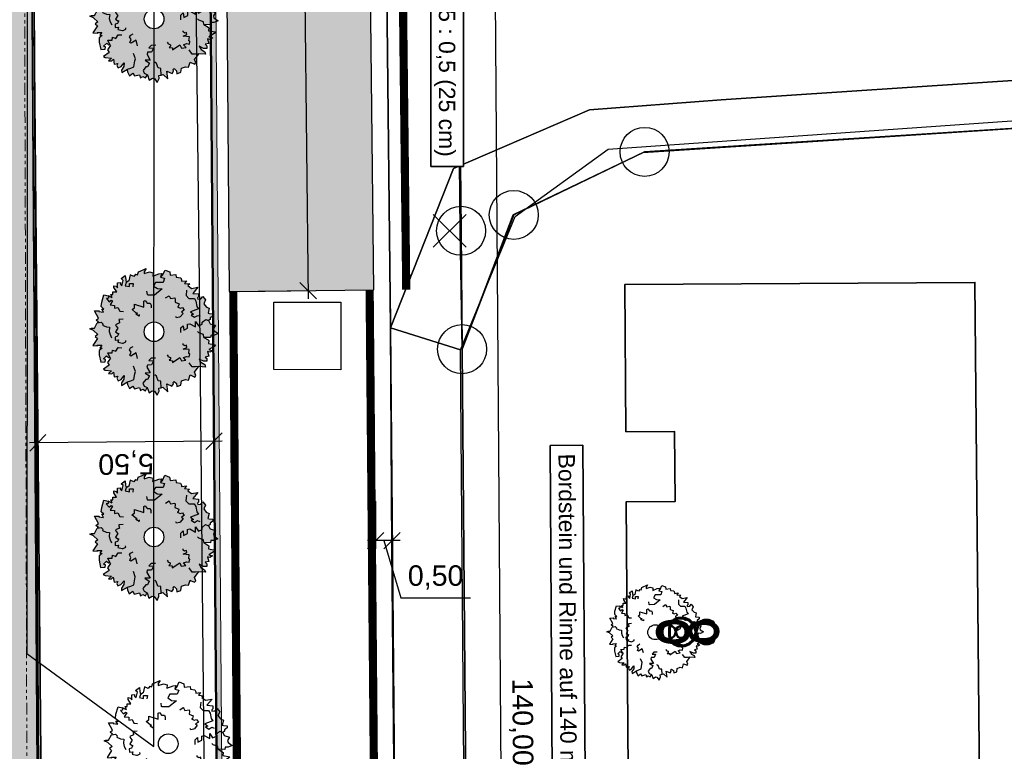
# Model space of a CAD drawing. Header units: metres. Extents: x 339653 to 341672, y 5744753 to 5747397.
# Tile 58 of 256: x 340489 to 340519, y 5745539 to 5745561. Entities that reach past the tile are written whole.
import ezdxf
from ezdxf.enums import TextEntityAlignment as Align

# ---------------------------------------------------------------- set-up
doc = ezdxf.new("R2010")
doc.units = ezdxf.units.M
doc.header["$LTSCALE"] = 0.03
doc.header["$XCLIPFRAME"] = 2
doc.header["$PDMODE"] = 3
doc.header["$PDSIZE"] = 0.5
doc.linetypes.add('ACAD_ISO03W100', pattern=[30, 12, -18])
doc.linetypes.add('ACAD_ISO12W100', pattern=[21, 12, -3, 0, -3, 0, -3])
for name, color, linetype in [('0-Bild', 7, 'Continuous'), ('ADRESSPUNKTE', 7, 'Continuous'), ('BAEUME__AKTUELLER_DATENSTAND_', 7, 'Continuous'), ('HAUSNUMMER', 7, 'Continuous'), ('P-Markierung', 2, 'Continuous'), ('PF-Furteinfärbung', 10, 'Continuous'), ('PF-Gehweg', 41, 'Continuous'), ('PF-Gewässer-Entwässerungsmulde', 131, 'Continuous'), ('UMRINGE_FAHRBAHN', 7, 'Continuous'), ('UMRINGE_FLURSTUECKSABGRENZUNGEN', 7, 'Continuous'), ('UMRINGE_GEHWEG', 7, 'Continuous'), ('UMRINGE_GRUENSTREIFEN', 7, 'Continuous'), ('UMRINGE_STRASSENTEILFLAECHEN__G', 7, 'Continuous')]:
    doc.layers.add(name, color=color, linetype=linetype)
for name, color, linetype, lineweight in [('B-Baum', 83, 'Continuous', 25), ('B-Gebäude', 15, 'Continuous', 35), ('B-V-Strom', 80, 'ACAD_ISO12W100', 18), ('Flurstücke_Grenzpunkte', 7, 'Continuous', 25), ('Historie', 7, 'Continuous', 25), ('Lagebezeichnungen', 7, 'Continuous', 25), ('Netzpunkte', 7, 'Continuous', 25), ('P-Baum', 92, 'Continuous', 25), ('P-Bemaßung', 4, 'Continuous', 25), ('P-Beschriftung', 3, 'Continuous', 35), ('P-Bord_hoch', 1, 'Continuous', 50), ('P-Bord_tief', 3, 'Continuous', 35), ('P-TR_Material', 6, 'Continuous', 18), ('Siedlung', 7, 'Continuous', 25), ('Verkehr', 7, 'Continuous', 25)]:
    doc.layers.add(name, color=color, linetype=linetype, lineweight=lineweight)
doc.styles.add('DYN_DIM', font='arial.ttf')
doc.styles.add('HAUSNUMMER', font='simplex.shx')
doc.styles.add('Hausnummern NRW', font='arial.ttf', dxfattribs={"width": 0.595})
doc.styles.add('Text-Standard 66', font='arial.ttf')
doc.dimstyles.new('M50_Bemaßung 66', dxfattribs={"dimscale": 0.2, "dimtxt": 0.625, "dimasz": 0.5, "dimexe": 0.25, "dimexo": 0.25, "dimgap": 0.25, "dimtad": 1, "dimzin": 0, "dimtxsty": 'DYN_DIM', "dimblk": 'OBLIQUE', "dimcen": -1, "dimdle": 0.25, "dimclrt": 256, "dimaunit": 2, "dimazin": 0, "dimtfac": 0.75, "dimtmove": 1, "dimatfit": 2, "dimfxl": 1, "dimtvp": 1.5, "dimtolj": 1, "dimtzin": 0, "dimarcsym": 0})
picture_1 = doc.add_image_def('image7.jpg', size_in_pixel=(450, 300))

# ---------------------------------------------------------------- blocks, each defined once
blk = doc.blocks.new('2C00108')
at = {"layer": 'B-Baum'}
for p, q in [((2.223, 3.668), (2.162, 3.605)), ((1.194, 3.495), (1.109, 3.447)), ((0.685, 2.973), (0.565, 3.039)), ((0.263, 2.233), (0.229, 2.208)), ((3.675, 2.318), (3.626, 2.281)), ((0.63, 1.133), (0.611, 1.164)), ((3.282, 0.821), (3.327, 0.882)), ((1.153, 0.361), (1.153, 0.408)), ((1.735, 0.202), (1.756, 0.237)), ((2.181, 0.231), (2.233, 0.246))]:
    blk.add_line(p, q, dxfattribs=at)
for points in [[(0.685, 2.973), (0.644, 3.073), (0.705, 3.073), (0.705, 3.16), (0.819, 3.16), (0.732, 3.291), (0.732, 3.347), (0.806, 3.329), (0.846, 3.279), (0.846, 3.429), (0.934, 3.447), (0.934, 3.391), (0.981, 3.347), (1.021, 3.51), (0.961, 3.566), (1.082, 3.653), (1.095, 3.529), (1.109, 3.447), (1.082, 3.347), (1.21, 3.322), (1.21, 3.416), (1.324, 3.416), (1.311, 3.31)], [(1.396, 3.695), (1.346, 3.624), (1.233, 3.679), (1.194, 3.495)], [(1.396, 3.695), (1.456, 3.674), (1.482, 3.768), (1.718, 3.874), (1.657, 3.774), (1.657, 3.718), (1.819, 3.768), (1.933, 3.736), (1.92, 3.637), (2.108, 3.705), (2.196, 3.718), (2.162, 3.605), (2.283, 3.574), (2.236, 3.449), (2.007, 3.449), (1.947, 3.337), (2.061, 3.262), (2.209, 3.249), (1.974, 3.062), (1.772, 3.062), (1.758, 3.074), (1.745, 3.181)], [(2.223, 3.668), (2.297, 3.824), (2.438, 3.768), (2.452, 3.668), (2.627, 3.687), (2.64, 3.605), (2.775, 3.587), (2.802, 3.524), (2.802, 3.48), (2.95, 3.499), (2.889, 3.418), (3.051, 3.405), (2.99, 3.349), (3.103, 3.265)], [(0.263, 2.233), (0.188, 2.296), (0.263, 2.352), (0.141, 2.577), (0.289, 2.577), (0.276, 2.558), (0.417, 2.539), (0.363, 2.633), (0.431, 2.633), (0.35, 2.714), (0.363, 2.845), (0.431, 3.064), (0.565, 3.039), (0.565, 2.964), (0.505, 2.952), (0.592, 2.852), (0.653, 2.902), (0.693, 2.883), (0.619, 2.758), (0.754, 2.746), (0.754, 2.658), (0.855, 2.683), (0.915, 2.564), (1.026, 2.56)], [(2.312, 2.972), (2.42, 3.041), (2.434, 3.013), (2.465, 2.951), (2.596, 2.975), (2.607, 2.924), (2.601, 2.845), (2.724, 2.795), (2.698, 2.712), (2.674, 2.7), (2.755, 2.657), (2.827, 2.679), (2.884, 2.595), (2.796, 2.544), (2.848, 2.501), (2.759, 2.393), (2.735, 2.381), (2.646, 2.364), (2.626, 2.404)], [(2.952, 3.213), (2.939, 3.045), (3.027, 2.957), (3.192, 2.957), (3.239, 2.87), (3.271, 2.709), (3.318, 2.641), (3.075, 2.549), (3.168, 2.476), (3.094, 2.451), (3.2, 2.382), (3.293, 2.441), (3.365, 2.414)], [(3.103, 3.265), (3.299, 3.303), (3.143, 3.113), (3.321, 3.094), (3.321, 3.008), (3.287, 2.974), (3.297, 2.931), (3.393, 2.946), (3.45, 3.018), (3.532, 2.917), (3.479, 2.797), (3.56, 2.696), (3.645, 2.663), (3.609, 2.505), (3.647, 2.5), (3.757, 2.485), (3.762, 2.423), (3.676, 2.361), (3.675, 2.318)], [(1.505, 2.466), (1.505, 2.416), (1.404, 2.479), (1.451, 2.504), (1.404, 2.516), (1.29, 2.622), (1.364, 2.666), (1.364, 2.785), (1.653, 2.691), (1.653, 2.872), (1.693, 2.891), (1.754, 2.81), (1.842, 2.81), (1.868, 2.754), (1.868, 2.666)], [(0.244, 1.852), (0.114, 1.977), (0, 2.027), (0.054, 2.046), (0.141, 2.046), (0.229, 2.208), (0.35, 2.233), (0.404, 2.177), (0.39, 2.14), (0.505, 2.09), (0.606, 2.077), (0.592, 1.952), (0.619, 1.852), (0.666, 1.759)], [(1.015, 2.321), (0.887, 2.313), (0.892, 2.282), (0.903, 2.214), (0.783, 2.156), (0.805, 2.109), (0.856, 2.048), (0.786, 1.935), (0.856, 1.883), (0.883, 1.888), (0.842, 1.805), (0.771, 1.78), (0.774, 1.68), (0.875, 1.69), (0.859, 1.624), (0.994, 1.59), (1.021, 1.594), (1.103, 1.633), (1.096, 1.676)], [(2.778, 1.919), (2.778, 2.056), (2.852, 2.125), (2.866, 1.987), (2.987, 2.05), (2.987, 2.175), (3.054, 2.187), (3.229, 2.094), (3.229, 2.25), (3.317, 2.118), (3.431, 2.175), (3.431, 2.231), (3.539, 2.318), (3.626, 2.281), (3.673, 2.187), (3.835, 2.137), (3.774, 2.037), (3.788, 1.975), (3.916, 1.887), (3.788, 1.831), (3.7, 1.837), (3.687, 1.762), (3.485, 1.769), (3.471, 1.856), (3.33, 1.906), (3.29, 1.95)], [(0.244, 1.852), (0.165, 1.797), (0.233, 1.734), (0.091, 1.522), (0.239, 1.507), (0.227, 1.527), (0.369, 1.533), (0.307, 1.444), (0.374, 1.438), (0.286, 1.365), (0.287, 1.233), (0.333, 1.009), (0.469, 1.021), (0.476, 1.096), (0.417, 1.114), (0.514, 1.205), (0.569, 1.15), (0.611, 1.164), (0.55, 1.296), (0.685, 1.295), (0.693, 1.383), (0.791, 1.348), (0.863, 1.46), (0.978, 1.454)], [(2.366, 1.238), (2.385, 1.207), (2.385, 1.188), (2.459, 1.157), (2.459, 1.107), (2.419, 1.069), (2.52, 1.057), (2.52, 1.001), (2.748, 1.15), (2.796, 1.05), (2.937, 1.075), (2.863, 1.157), (2.95, 1.188), (3.038, 1.175), (3.051, 1.269), (3.024, 1.275), (3.038, 1.394), (2.849, 1.413), (2.964, 1.463), (2.95, 1.531), (2.897, 1.513), (2.849, 1.544), (2.849, 1.581)], [(3.485, 1.769), (3.609, 1.694), (3.636, 1.675), (3.623, 1.582), (3.838, 1.544), (3.798, 1.494), (3.636, 1.394), (3.751, 1.363), (3.663, 1.313), (3.596, 1.338), (3.636, 1.195), (3.522, 1.17), (3.576, 1.126), (3.576, 1.038), (3.475, 1.038), (3.34, 1.107), (3.394, 1.007), (3.509, 0.938), (3.535, 0.864), (3.327, 0.882), (3.226, 0.87), (3.125, 0.87), (3.035, 0.995)], [(1.452, 1.119), (1.411, 1.292), (1.256, 1.199), (1.219, 1.224), (1.258, 1.318), (1.213, 1.393), (1.247, 1.445), (1.322, 1.49)], [(0.63, 1.133), (0.558, 1.028), (0.541, 0.999), (0.592, 0.92), (0.412, 0.796), (0.47, 0.767), (0.658, 0.744), (0.567, 0.668), (0.668, 0.659), (0.718, 0.71), (0.742, 0.562), (0.856, 0.587), (0.825, 0.525), (0.862, 0.446), (0.953, 0.488), (1.047, 0.606), (1.04, 0.493), (0.965, 0.383), (0.971, 0.304), (1.153, 0.408), (1.25, 0.438), (1.342, 0.48), (1.377, 0.662), (1.391, 0.729), (1.333, 0.888)], [(2.009, 1.137), (1.872, 1.135), (1.805, 1.059), (1.942, 1.048), (1.882, 0.926), (1.757, 0.924), (1.745, 0.856), (1.842, 0.683), (1.686, 0.68), (1.819, 0.595), (1.764, 0.48), (1.708, 0.479), (1.622, 0.37), (1.661, 0.283), (1.756, 0.237), (1.808, 0.077), (1.907, 0.139), (1.97, 0.126), (2.06, 0), (2.114, 0.129), (2.106, 0.216), (2.181, 0.231), (2.171, 0.433), (2.083, 0.445), (2.031, 0.585), (1.987, 0.625)], [(2.233, 0.246), (2.379, 0.11), (2.348, 0.353), (2.508, 0.275), (2.554, 0.348), (2.544, 0.394), (2.575, 0.425), (2.648, 0.362), (2.659, 0.271), (2.781, 0.313), (2.8, 0.442), (2.923, 0.485), (3.013, 0.467), (3.066, 0.621), (3.101, 0.604), (3.202, 0.558), (3.239, 0.608), (3.199, 0.707), (3.282, 0.821)], [(1.153, 0.361), (1.153, 0.327), (1.207, 0.206), (1.31, 0.283), (1.36, 0.201), (1.518, 0.239), (1.545, 0.146), (1.616, 0.185), (1.698, 0.141), (1.735, 0.202)]]:
    blk.add_lwpolyline(points, dxfattribs=at)
blk.add_circle((1.961, 1.94), 0.3, dxfattribs=at)
blk = doc.blocks.new('CIRCLE')
at = {"layer": 'B-Baum'}
blk.add_blockref('2C00108', (-1.978, -1.95), dxfattribs=at)
blk = doc.blocks.new('Grenzpunkt mit Abmarkung (Marke)')
at = {"lineweight": -2}
blk.add_circle((0, 0), 0.499, dxfattribs=at)
blk = doc.blocks.new('Baum_neu')
at = {"layer": 'P-Baum'}
h = blk.add_hatch(color=92, dxfattribs=at)
h.paths.add_polyline_path([(0.202, 1.665), (0.235, 1.778), (0.148, 1.765), (-0.041, 1.696), (-0.027, 1.796), (-0.142, 1.828), (-0.303, 1.778), (-0.303, 1.834), (-0.242, 1.934), (-0.478, 1.828), (-0.505, 1.734), (-0.564, 1.755), (-0.614, 1.684), (-0.727, 1.739), (-0.767, 1.555), (-0.852, 1.507), (-0.865, 1.588), (-0.879, 1.713), (-1, 1.626), (-0.939, 1.57), (-0.98, 1.407), (-1.027, 1.451), (-1.027, 1.507), (-1.114, 1.489), (-1.114, 1.339), (-1.155, 1.389), (-1.229, 1.407), (-1.229, 1.351), (-1.141, 1.22), (-1.256, 1.22), (-1.256, 1.133), (-1.316, 1.133), (-1.276, 1.033), (-1.395, 1.099), (-1.53, 1.124), (-1.597, 0.905), (-1.611, 0.774), (-1.53, 0.693), (-1.597, 0.693), (-1.543, 0.599), (-1.685, 0.618), (-1.671, 0.637), (-1.819, 0.637), (-1.698, 0.412), (-1.772, 0.356), (-1.698, 0.293), (-1.732, 0.268), (-1.819, 0.106), (-1.907, 0.106), (-1.961, 0.087), (-1.846, 0.037), (-1.716, -0.088), (-1.796, -0.143), (-1.727, -0.206), (-1.869, -0.419), (-1.722, -0.433), (-1.734, -0.413), (-1.591, -0.407), (-1.654, -0.496), (-1.587, -0.502), (-1.675, -0.575), (-1.674, -0.707), (-1.628, -0.931), (-1.491, -0.919), (-1.484, -0.844), (-1.543, -0.826), (-1.447, -0.735), (-1.391, -0.79), (-1.349, -0.776), (-1.33, -0.807), (-1.403, -0.912), (-1.419, -0.941), (-1.368, -1.02), (-1.548, -1.144), (-1.491, -1.173), (-1.302, -1.196), (-1.393, -1.272), (-1.293, -1.281), (-1.242, -1.23), (-1.219, -1.378), (-1.105, -1.353), (-1.135, -1.415), (-1.099, -1.494), (-1.007, -1.452), (-0.913, -1.334), (-0.921, -1.447), (-0.996, -1.557), (-0.989, -1.637), (-0.807, -1.533), (-0.807, -1.579), (-0.807, -1.614), (-0.754, -1.734), (-0.65, -1.657), (-0.601, -1.739), (-0.443, -1.701), (-0.415, -1.794), (-0.344, -1.756), (-0.262, -1.799), (-0.226, -1.738), (-0.205, -1.703), (-0.152, -1.864), (-0.053, -1.801), (0.01, -1.814), (0.099, -1.94), (0.153, -1.811), (0.145, -1.724), (0.22, -1.709), (0.273, -1.694), (0.418, -1.83), (0.387, -1.587), (0.548, -1.665), (0.594, -1.592), (0.583, -1.546), (0.614, -1.515), (0.688, -1.578), (0.698, -1.669), (0.821, -1.627), (0.84, -1.498), (0.962, -1.455), (1.052, -1.473), (1.105, -1.319), (1.14, -1.336), (1.241, -1.382), (1.279, -1.332), (1.239, -1.233), (1.322, -1.119), (1.366, -1.058), (1.575, -1.077), (1.548, -1.002), (1.434, -0.933), (1.38, -0.833), (1.514, -0.902), (1.615, -0.902), (1.615, -0.814), (1.561, -0.771), (1.676, -0.746), (1.635, -0.602), (1.703, -0.627), (1.79, -0.577), (1.676, -0.546), (1.837, -0.446), (1.878, -0.396), (1.662, -0.358), (1.676, -0.265), (1.649, -0.246), (1.524, -0.171), (1.726, -0.178), (1.74, -0.103), (1.827, -0.109), (1.955, -0.053), (1.827, 0.035), (1.814, 0.097), (1.874, 0.197), (1.713, 0.247), (1.666, 0.341), (1.715, 0.378), (1.715, 0.421), (1.802, 0.483), (1.797, 0.545), (1.686, 0.56), (1.648, 0.565), (1.685, 0.723), (1.599, 0.756), (1.519, 0.857), (1.571, 0.977), (1.49, 1.077), (1.432, 1.006), (1.336, 0.991), (1.327, 1.034), (1.36, 1.068), (1.36, 1.154), (1.183, 1.173), (1.339, 1.363), (1.143, 1.325), (1.03, 1.409), (1.09, 1.465), (0.929, 1.478), (0.989, 1.559), (0.841, 1.54), (0.841, 1.584), (0.814, 1.647), (0.68, 1.665), (0.666, 1.746), (0.491, 1.728), (0.478, 1.828), (0.336, 1.884), (0.262, 1.728)])
h.paths.add_polyline_path([(0.3, 0, -1), (-0.3, 0, -1)], flags=16)
at = {"layer": 'P-Baum', "color": 7}
for p, q in [((-0.767, 1.555), (-0.852, 1.507)), ((0.262, 1.728), (0.202, 1.665)), ((-1.276, 1.033), (-1.395, 1.099)), ((1.715, 0.378), (1.666, 0.341)), ((-1.698, 0.293), (-1.732, 0.268)), ((-1.33, -0.807), (-1.349, -0.776)), ((1.322, -1.119), (1.366, -1.058)), ((-0.807, -1.579), (-0.807, -1.533)), ((-0.226, -1.738), (-0.205, -1.703)), ((0.22, -1.709), (0.273, -1.694))]:
    blk.add_line(p, q, dxfattribs=at)
for points in [[(-0.564, 1.755), (-0.505, 1.734), (-0.478, 1.828), (-0.242, 1.934), (-0.303, 1.834), (-0.303, 1.778), (-0.142, 1.828), (-0.027, 1.796), (-0.041, 1.696), (0.148, 1.765), (0.235, 1.778), (0.202, 1.665), (0.323, 1.634), (0.276, 1.509), (0.047, 1.509), (-0.014, 1.397), (0.101, 1.322), (0.249, 1.309), (0.013, 1.122), (-0.189, 1.122), (-0.202, 1.134), (-0.216, 1.241)], [(0.262, 1.728), (0.336, 1.884), (0.478, 1.828), (0.491, 1.728), (0.666, 1.746), (0.68, 1.665), (0.814, 1.647), (0.841, 1.584), (0.841, 1.54), (0.989, 1.559), (0.929, 1.478), (1.09, 1.465), (1.03, 1.409), (1.143, 1.325)], [(-1.276, 1.033), (-1.316, 1.133), (-1.256, 1.133), (-1.256, 1.22), (-1.141, 1.22), (-1.229, 1.351), (-1.229, 1.407), (-1.155, 1.389), (-1.114, 1.339), (-1.114, 1.489), (-1.027, 1.507), (-1.027, 1.451), (-0.98, 1.407), (-0.939, 1.57), (-1, 1.626), (-0.879, 1.713), (-0.865, 1.588), (-0.852, 1.507), (-0.879, 1.407), (-0.751, 1.382), (-0.751, 1.476), (-0.636, 1.476), (-0.65, 1.37)], [(-0.564, 1.755), (-0.614, 1.684), (-0.727, 1.739), (-0.767, 1.555)], [(0.992, 1.273), (0.978, 1.105), (1.066, 1.017), (1.232, 1.017), (1.279, 0.93), (1.311, 0.769), (1.358, 0.701), (1.114, 0.609), (1.207, 0.536), (1.133, 0.511), (1.239, 0.442), (1.333, 0.501), (1.404, 0.474)], [(1.143, 1.325), (1.339, 1.363), (1.183, 1.173), (1.36, 1.154), (1.36, 1.068), (1.327, 1.034), (1.336, 0.991), (1.432, 1.006), (1.49, 1.077), (1.571, 0.977), (1.519, 0.857), (1.599, 0.756), (1.685, 0.723), (1.648, 0.565), (1.686, 0.56), (1.797, 0.545), (1.802, 0.483), (1.715, 0.421), (1.715, 0.378)], [(-1.698, 0.293), (-1.772, 0.356), (-1.698, 0.412), (-1.819, 0.637), (-1.671, 0.637), (-1.685, 0.618), (-1.543, 0.599), (-1.597, 0.693), (-1.53, 0.693), (-1.611, 0.774), (-1.597, 0.905), (-1.53, 1.124), (-1.395, 1.099), (-1.395, 1.024), (-1.456, 1.012), (-1.368, 0.912), (-1.308, 0.962), (-1.267, 0.943), (-1.341, 0.818), (-1.207, 0.805), (-1.207, 0.718), (-1.106, 0.743), (-1.045, 0.624), (-0.934, 0.62)], [(-0.456, 0.526), (-0.456, 0.476), (-0.556, 0.539), (-0.509, 0.564), (-0.556, 0.576), (-0.671, 0.682), (-0.597, 0.726), (-0.597, 0.845), (-0.307, 0.751), (-0.307, 0.932), (-0.267, 0.951), (-0.206, 0.87), (-0.119, 0.87), (-0.092, 0.813), (-0.092, 0.726)], [(0.351, 1.032), (0.46, 1.101), (0.474, 1.073), (0.505, 1.011), (0.636, 1.035), (0.646, 0.984), (0.641, 0.905), (0.764, 0.855), (0.737, 0.772), (0.713, 0.76), (0.795, 0.717), (0.867, 0.738), (0.923, 0.655), (0.836, 0.604), (0.888, 0.561), (0.799, 0.453), (0.775, 0.441), (0.685, 0.424), (0.666, 0.463)], [(-0.945, 0.381), (-1.074, 0.372), (-1.068, 0.342), (-1.057, 0.274), (-1.177, 0.216), (-1.156, 0.169), (-1.104, 0.108), (-1.174, -0.005), (-1.104, -0.057), (-1.078, -0.053), (-1.118, -0.135), (-1.189, -0.16), (-1.186, -0.261), (-1.086, -0.25), (-1.102, -0.316), (-0.967, -0.351), (-0.94, -0.346), (-0.858, -0.307), (-0.865, -0.264)], [(0.818, -0.021), (0.818, 0.116), (0.892, 0.185), (0.905, 0.047), (1.026, 0.11), (1.026, 0.235), (1.094, 0.247), (1.269, 0.153), (1.269, 0.31), (1.356, 0.178), (1.471, 0.235), (1.471, 0.291), (1.578, 0.378), (1.666, 0.341), (1.713, 0.247), (1.874, 0.197), (1.814, 0.097), (1.827, 0.035), (1.955, -0.053), (1.827, -0.109), (1.74, -0.103), (1.726, -0.178), (1.524, -0.171), (1.511, -0.084), (1.37, -0.034), (1.329, 0.01)], [(-1.716, -0.088), (-1.846, 0.037), (-1.961, 0.087), (-1.907, 0.106), (-1.819, 0.106), (-1.732, 0.268), (-1.611, 0.293), (-1.557, 0.237), (-1.57, 0.2), (-1.456, 0.15), (-1.355, 0.137), (-1.368, 0.012), (-1.341, -0.088), (-1.294, -0.181)], [(-1.716, -0.088), (-1.796, -0.143), (-1.727, -0.206), (-1.869, -0.419), (-1.722, -0.433), (-1.734, -0.413), (-1.591, -0.407), (-1.654, -0.496), (-1.587, -0.502), (-1.675, -0.575), (-1.674, -0.707), (-1.628, -0.931), (-1.491, -0.919), (-1.484, -0.844), (-1.543, -0.826), (-1.447, -0.735), (-1.391, -0.79), (-1.349, -0.776), (-1.411, -0.644), (-1.276, -0.645), (-1.267, -0.558), (-1.169, -0.592), (-1.098, -0.48), (-0.983, -0.486)], [(1.524, -0.171), (1.649, -0.246), (1.676, -0.265), (1.662, -0.358), (1.878, -0.396), (1.837, -0.446), (1.676, -0.546), (1.79, -0.577), (1.703, -0.627), (1.635, -0.602), (1.676, -0.746), (1.561, -0.771), (1.615, -0.814), (1.615, -0.902), (1.514, -0.902), (1.38, -0.833), (1.434, -0.933), (1.548, -1.002), (1.575, -1.077), (1.366, -1.058), (1.265, -1.07), (1.164, -1.07), (1.075, -0.945)], [(-0.509, -0.821), (-0.549, -0.648), (-0.704, -0.741), (-0.741, -0.716), (-0.703, -0.622), (-0.748, -0.547), (-0.714, -0.495), (-0.639, -0.45)], [(0.405, -0.702), (0.424, -0.733), (0.424, -0.752), (0.499, -0.783), (0.499, -0.833), (0.458, -0.871), (0.559, -0.883), (0.559, -0.94), (0.788, -0.79), (0.835, -0.89), (0.976, -0.865), (0.902, -0.783), (0.99, -0.752), (1.077, -0.765), (1.091, -0.671), (1.064, -0.665), (1.077, -0.546), (0.889, -0.527), (1.003, -0.477), (0.99, -0.409), (0.936, -0.427), (0.889, -0.396), (0.889, -0.359)], [(-1.33, -0.807), (-1.403, -0.912), (-1.419, -0.941), (-1.368, -1.02), (-1.548, -1.144), (-1.491, -1.173), (-1.302, -1.196), (-1.393, -1.272), (-1.293, -1.281), (-1.242, -1.23), (-1.219, -1.378), (-1.105, -1.353), (-1.135, -1.415), (-1.099, -1.494), (-1.007, -1.452), (-0.913, -1.334), (-0.921, -1.447), (-0.996, -1.557), (-0.989, -1.637), (-0.807, -1.533), (-0.71, -1.502), (-0.619, -1.46), (-0.583, -1.279), (-0.57, -1.211), (-0.628, -1.052)], [(0.049, -0.803), (-0.089, -0.806), (-0.156, -0.881), (-0.018, -0.892), (-0.079, -1.014), (-0.204, -1.016), (-0.215, -1.084), (-0.118, -1.257), (-0.275, -1.26), (-0.142, -1.345), (-0.196, -1.46), (-0.252, -1.461), (-0.338, -1.57), (-0.299, -1.657), (-0.205, -1.703), (-0.152, -1.864), (-0.053, -1.801), (0.01, -1.814), (0.099, -1.94), (0.153, -1.811), (0.145, -1.724), (0.22, -1.709), (0.211, -1.507), (0.123, -1.495), (0.071, -1.355), (0.026, -1.315)], [(0.273, -1.694), (0.418, -1.83), (0.387, -1.587), (0.548, -1.665), (0.594, -1.592), (0.583, -1.546), (0.614, -1.515), (0.688, -1.578), (0.698, -1.669), (0.821, -1.627), (0.84, -1.498), (0.962, -1.455), (1.052, -1.473), (1.105, -1.319), (1.14, -1.336), (1.241, -1.382), (1.279, -1.332), (1.239, -1.233), (1.322, -1.119)], [(-0.807, -1.579), (-0.807, -1.614), (-0.754, -1.734), (-0.65, -1.657), (-0.601, -1.739), (-0.443, -1.701), (-0.415, -1.794), (-0.344, -1.756), (-0.262, -1.799), (-0.226, -1.738)]]:
    blk.add_lwpolyline(points, dxfattribs=at)
blk.add_circle((0, 0), 0.3, dxfattribs=at)
blk = doc.blocks.new('_Oblique')
at = {"color": 0, "lineweight": -2}
blk.add_line((-0.5, -0.5), (0.5, 0.5), dxfattribs=at)
blk = doc.blocks.new('*D152')
at = {"layer": 'Defpoints', "color": 0, "transparency": 16777216}
for p in [(340494.951, 5745572.277), (340495.174, 5745553.014), (340497.512, 5745553.041)]:
    blk.add_point(p, dxfattribs=at)
at = {"layer": 'P-Bemaßung', "color": 0, "lineweight": -2, "transparency": 16777216}
for p, q in [((340497.285, 5745572.554), (340497.515, 5745552.791)), ((340495.201, 5745572.279), (340497.538, 5745572.307)), ((340495.424, 5745553.017), (340497.762, 5745553.044))]:
    blk.add_line(p, q, dxfattribs=at)
at = {"layer": 'P-Bemaßung', "color": 0, "lineweight": -2, "transparency": 16777216, "xscale": 0.5, "yscale": 0.5, "zscale": 0.5}
for p, rotation in [((340497.288, 5745572.304), 90.66475879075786), ((340497.512, 5745553.041), 270.6647587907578)]:
    blk.add_blockref('_Oblique', p, dxfattribs=dict(at, rotation=rotation))
at = {"layer": 'P-Bemaßung', "transparency": 16777216, "insert": (340498.025, 5745562.68), "char_height": 0.625, "attachment_point": 5, "rotation": 270.6648, "style": 'DYN_DIM'}
blk.add_mtext('\\A1;19,00', dxfattribs=at)
blk = doc.blocks.new('*D157')
at = {"layer": 'Defpoints', "color": 0, "transparency": 16777216}
for p in [(340499.571, 5745546.869), (340500.071, 5745546.869), (340499.571, 5745545.411)]:
    blk.add_point(p, dxfattribs=at)
at = {"layer": 'P-Bemaßung', "color": 0, "lineweight": -2, "transparency": 16777216}
for p, q in [((340499.571, 5745546.619), (340499.571, 5745545.161)), ((340500.071, 5745546.619), (340500.071, 5745545.161)), ((340500.321, 5745545.411), (340499.321, 5745545.411)), ((340499.821, 5745545.411), (340500.346, 5745543.66)), ((340500.346, 5745543.66), (340502.467, 5745543.66))]:
    blk.add_line(p, q, dxfattribs=at)
at = {"layer": 'P-Bemaßung', "color": 0, "lineweight": -2, "transparency": 16777216, "xscale": 0.5, "yscale": 0.5, "zscale": 0.5, "rotation": 180}
blk.add_blockref('_Oblique', (340499.571, 5745545.411), dxfattribs=at)
at = {"layer": 'P-Bemaßung', "color": 0, "lineweight": -2, "transparency": 16777216, "xscale": 0.5, "yscale": 0.5, "zscale": 0.5}
blk.add_blockref('_Oblique', (340500.071, 5745545.411), dxfattribs=at)
at = {"layer": 'P-Bemaßung', "transparency": 16777216, "insert": (340501.407, 5745544.285), "char_height": 0.625, "attachment_point": 5, "style": 'DYN_DIM'}
blk.add_mtext('\\A1;0,50', dxfattribs=at)
blk = doc.blocks.new('*D171')
at = {"layer": 'Defpoints', "color": 0, "transparency": 16777216}
for p in [(340489.259, 5745548.396), (340494.644, 5745547.493), (340489.268, 5745547.443)]:
    blk.add_point(p, dxfattribs=at)
at = {"layer": 'P-Bemaßung', "color": 0, "lineweight": -2, "transparency": 16777216}
for p, q in [((340494.642, 5745547.743), (340494.633, 5745548.696)), ((340494.885, 5745548.448), (340489.009, 5745548.394)), ((340489.265, 5745547.693), (340489.257, 5745548.646))]:
    blk.add_line(p, q, dxfattribs=at)
at = {"layer": 'P-Bemaßung', "color": 0, "lineweight": -2, "transparency": 16777216, "xscale": 0.5, "yscale": 0.5, "zscale": 0.5}
for p, rotation in [((340494.635, 5745548.446), 0.528309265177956), ((340489.259, 5745548.396), 180.5283092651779)]:
    blk.add_blockref('_Oblique', p, dxfattribs=dict(at, rotation=rotation))
at = {"layer": 'P-Bemaßung', "transparency": 16777216, "insert": (340491.953, 5745547.795), "char_height": 0.625, "attachment_point": 5, "rotation": 180.5283, "style": 'DYN_DIM'}
blk.add_mtext('\\A1;5,50', dxfattribs=at)
blk = doc.blocks.new('*D206')
at = {"layer": 'Defpoints', "color": 0, "transparency": 16777216}
for p in [(340493.692, 5745609.166), (340503.907, 5745470.497), (340494.732, 5745470.428)]:
    blk.add_point(p, dxfattribs=at)
at = {"layer": 'P-Bemaßung', "color": 0, "lineweight": -2, "transparency": 16777216}
for p, q in [((340502.865, 5745609.485), (340503.908, 5745470.247)), ((340493.942, 5745609.168), (340503.117, 5745609.236)), ((340494.982, 5745470.43), (340504.156, 5745470.499))]:
    blk.add_line(p, q, dxfattribs=at)
at = {"layer": 'P-Bemaßung', "color": 0, "lineweight": -2, "transparency": 16777216, "xscale": 0.5, "yscale": 0.5, "zscale": 0.5}
for p, rotation in [((340502.867, 5745609.235), 90.42931702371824), ((340503.907, 5745470.497), 270.4293170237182)]:
    blk.add_blockref('_Oblique', p, dxfattribs=dict(at, rotation=rotation))
at = {"layer": 'P-Bemaßung', "transparency": 16777216, "insert": (340504.012, 5745539.87), "char_height": 0.625, "attachment_point": 5, "rotation": 270.4293, "style": 'DYN_DIM'}
blk.add_mtext('\\A1;140,00', dxfattribs=at)

msp = doc.modelspace()

# ---------------------------------------------------------------- hatches: boundary and pattern name
at = {"layer": 'PF-Furteinfärbung'}
h = msp.add_hatch(color=256, dxfattribs=at)
h.dxf.hatch_style = 1
h.paths.add_polyline_path([(340499.518, 5745553.064), (340499.31, 5745572.433), (340494.95, 5745572.277), (340495.098, 5745553.013)])
at = {"layer": 'PF-Gehweg'}
h = msp.add_hatch(color=256, dxfattribs=at)
h.dxf.hatch_style = 1
h.paths.add_polyline_path([(340488.69, 5745609.144), (340489.081, 5745567.72), (340489.989, 5745468.454), (340491.994, 5745468.472), (340492.277, 5745437.572), (340489.783, 5745436.934), (340489.517, 5745465.968), (340487.517, 5745465.931), (340486.581, 5745567.696), (340486.523, 5745573.324), (340486.194, 5745609.174)])
at = {"layer": 'PF-Gewässer-Entwässerungsmulde'}
h = msp.add_hatch(color=256, dxfattribs=at)
h.dxf.hatch_style = 1
h.paths.add_polyline_path([(340494.391, 5745582.188, 0.14859), (340494.478, 5745581.911), (340495.019, 5745581.115, -0.145115), (340495.106, 5745580.845), (340495.164, 5745578.087, -0.127686), (340495.106, 5745577.843), (340494.476, 5745576.653, 0.124319), (340494.418, 5745576.415), (340495.205, 5745475.835), (340495.365, 5745475.844), (340494.578, 5745576.416, -0.124319), (340494.617, 5745576.578), (340495.247, 5745577.768, 0.127686), (340495.324, 5745578.09), (340495.266, 5745580.848, 0.145115), (340495.151, 5745581.205), (340494.61, 5745582.001, -0.14859), (340494.551, 5745582.189), (340494.353, 5745608.671, 0.416741), (340493.683, 5745609.326), (340493.689, 5745609.166, -0.414272), (340494.193, 5745608.67)])

# ---------------------------------------------------------------- linework, layer by layer
at = {"layer": 'B-Gebäude'}
msp.add_lwpolyline([(340507.213, 5745548.731), (340507.181, 5745553.224), (340517.876, 5745553.292), (340518.043, 5745534.656), (340508.81, 5745534.564), (340508.783, 5745538.358), (340507.286, 5745538.347), (340507.228, 5745546.594), (340508.725, 5745546.606), (340508.7, 5745548.742)], close=True, dxfattribs=at)
msp.add_polyline3d([(340507.213, 5745548.731, 0), (340508.7, 5745548.742, 0), (340508.725, 5745546.606, 0), (340507.228, 5745546.594, 0), (340507.286, 5745538.347, 0), (340508.783, 5745538.358, 0), (340508.81, 5745534.564, 0), (340518.043, 5745534.656, 0), (340517.876, 5745553.292, 0), (340507.181, 5745553.224, 0), (340507.213, 5745548.731, 0)], dxfattribs=at)
msp.add_polyline3d([(340507.213, 5745548.731, 0), (340508.7, 5745548.742, 0), (340508.725, 5745546.606, 0), (340507.228, 5745546.594, 0), (340507.286, 5745538.347, 0), (340508.783, 5745538.358, 0), (340508.81, 5745534.564, 0), (340518.043, 5745534.656, 0), (340517.876, 5745553.292, 0), (340507.181, 5745553.224, 0), (340507.213, 5745548.731, 0)], dxfattribs=at)
at = {"layer": 'B-V-Strom'}
msp.add_lwpolyline([(340486.768, 5745884.091), (340486.631, 5745884.217), (340486.768, 5745884.091), (340487.331, 5745880.878), (340487.982, 5745874.557), (340488.524, 5745868.914), (340488.999, 5745862.777), (340489.554, 5745850.601), (340489.946, 5745831.606), (340489.946, 5745820.322), (340490.216, 5745783.413), (340490.227, 5745757.79), (340490.233, 5745741.18), (340490.283, 5745731.915), (340490.106, 5745688.337), (340490.28, 5745668.756), (340488.217, 5745668.641), (340488.573, 5745638.522), (340488.74, 5745613.853), (340488.218, 5745608.901), (340488.807, 5745579.159), (340488.956, 5745527.008), (340489.709, 5745472.45), (340490.043, 5745436.166)], dxfattribs=at)
at = {"layer": 'Flurstücke_Grenzpunkte', "color": 83}
for points in [[(340502.014, 5745572.218), (340502.182, 5745554.868), (340502.212, 5745551.254), (340502.512, 5745515.656), (340502.59, 5745506.437), (340502.904, 5745469.699), (340503.534, 5745462.224), (340504.554, 5745454.96), (340506.602, 5745447.648), (340507.677, 5745445.451), (340509.08, 5745443.732), (340510.863, 5745442.33), (340501.183, 5745439.839), (340492.276, 5745437.572), (340492.171, 5745449.461), (340492.117, 5745455.501), (340492.023, 5745465.987), (340491.62, 5745511.315), (340489.419, 5745512.313), (340489.406, 5745514.783), (340489.369, 5745521.875), (340489.099, 5745571.009)], [(340597.932, 5745554.496), (340596.801, 5745555.17), (340583.894, 5745556.409), (340581.688, 5745554.558), (340566.312, 5745555.858), (340562.334, 5745558.063), (340549.394, 5745558.723), (340547.446, 5745556.741), (340533.833, 5745556.524), (340531.824, 5745556.492), (340525.767, 5745556.396), (340523.606, 5745558.283), (340507.789, 5745557.276), (340503.793, 5745555.351), (340502.212, 5745551.254), (340502.182, 5745554.868), (340502.014, 5745572.218)], [(340426.383, 5745565.473), (340489.099, 5745571.009), (340489.369, 5745521.875), (340489.406, 5745514.783), (340489.419, 5745512.313), (340491.62, 5745511.315), (340492.023, 5745465.987), (340473.242, 5745465.755), (340462.561, 5745465.765), (340462.704, 5745449.109), (340492.171, 5745449.461), (340492.276, 5745437.572), (340481.559, 5745434.86), (340426.966, 5745454.189)]]:
    msp.add_lwpolyline(points, dxfattribs=at)
msp.add_lwpolyline([(340502.512, 5745515.656), (340502.212, 5745551.254), (340503.793, 5745555.351), (340507.789, 5745557.276), (340523.606, 5745558.283), (340525.767, 5745556.396), (340531.824, 5745556.492), (340531.839, 5745546.907), (340531.85, 5745539.806), (340531.861, 5745532.704), (340531.872, 5745525.592), (340531.874, 5745524.198), (340531.895, 5745511.27), (340526.27, 5745511.278), (340523.159, 5745511.283), (340502.59, 5745506.437)], close=True, dxfattribs=at)
at = {"layer": 'Historie', "color": 83}
msp.add_lwpolyline([(340321.738, 5745490.835), (340321.723, 5745513.952), (340321.668, 5745599.71), (340348.911, 5745586.338), (340356.185, 5745582.768), (340381.933, 5745576.424), (340426.383, 5745565.473), (340489.099, 5745571.009), (340489.369, 5745521.875), (340489.406, 5745514.783), (340489.419, 5745512.313), (340491.62, 5745511.315), (340492.023, 5745465.987), (340473.242, 5745465.755), (340473.404, 5745455.342), (340492.117, 5745455.501), (340492.276, 5745437.572), (340481.559, 5745434.86), (340426.966, 5745454.189), (340382.319, 5745470.437), (340367.047, 5745476.568), (340346.413, 5745484.852), (340335.868, 5745489.085), (340336.031, 5745484.767)], close=True, dxfattribs=at)
at = {"layer": 'Netzpunkte', "color": 83}
msp.add_point((340501.834, 5745554.869), dxfattribs=at)
at = {"layer": 'P-Bord_hoch'}
msp.add_lwpolyline([(340493.692, 5745609.166), (340493.692, 5745609.166, -0.412532), (340494.193, 5745608.67), (340494.391, 5745582.188, 0.14859), (340494.478, 5745581.911), (340495.019, 5745581.115, -0.145115), (340495.106, 5745580.845), (340495.164, 5745578.087, -0.127686), (340495.106, 5745577.843), (340494.476, 5745576.653, 0.124319), (340494.418, 5745576.415), (340495.209, 5745475.349)], format="xyb", dxfattribs=at)
at = {"layer": 'P-Bord_tief'}
msp.add_lwpolyline([(340489.081, 5745567.722), (340489.786, 5745491.269)], dxfattribs=at)
at = {"layer": 'P-Markierung', "linetype": 'ACAD_ISO03W100', "const_width": 0.25}
msp.add_lwpolyline([(340500.306, 5745570.891), (340500.509, 5745553.072)], dxfattribs=at)
at = {"layer": 'P-Markierung', "color": 10, "const_width": 0.25}
for points in [[(340499.391, 5745553.065), (340499.779, 5745509.305), (340500.109, 5745475.326)], [(340495.226, 5745553.015), (340495.837, 5745474.964)]]:
    msp.add_lwpolyline(points, dxfattribs=at)
at = {"layer": 'P-Markierung'}
msp.add_lwpolyline([(340500.016, 5745553.07), (340500.403, 5745509.31), (340500.726, 5745476.249)], dxfattribs=at)
at = {"layer": 'P-TR_Material'}
msp.add_line((340499.516, 5745553.064), (340495.103, 5745553.013), dxfattribs=at)
msp.add_lwpolyline([(340493.683, 5745609.326), (340493.692, 5745609.326, -0.412532), (340494.353, 5745608.671), (340494.551, 5745582.189, 0.14859), (340494.61, 5745582.001), (340495.151, 5745581.205, -0.145115), (340495.266, 5745580.848), (340495.324, 5745578.09, -0.127686), (340495.247, 5745577.768), (340494.617, 5745576.578, 0.124319), (340494.578, 5745576.416), (340495.368, 5745475.417)], format="xyb", dxfattribs=at)
at = {"layer": 'PF-Furteinfärbung'}
msp.add_lwpolyline([(340499.516, 5745553.064), (340499.31, 5745572.433), (340494.951, 5745572.277), (340495.103, 5745553.013)], close=True, dxfattribs=at)
at = {"layer": 'Siedlung', "color": 83}
for points in [[(340349.496, 5745611.416), (340488.78, 5745609.13), (340489.088, 5745573.015), (340489.099, 5745571.009), (340489.369, 5745521.875), (340448.98, 5745538.135)], [(340503.534, 5745462.224), (340502.904, 5745469.699), (340502.59, 5745506.437), (340502.512, 5745515.656), (340502.212, 5745551.254), (340503.793, 5745555.351), (340507.789, 5745557.276), (340523.606, 5745558.283), (340525.767, 5745556.396), (340531.824, 5745556.492), (340531.839, 5745546.907), (340531.85, 5745539.806), (340531.861, 5745532.704), (340531.872, 5745525.592), (340531.874, 5745524.198), (340531.895, 5745511.27), (340526.27, 5745511.278), (340523.159, 5745511.283), (340530.743, 5745479.559), (340535.211, 5745460.88)]]:
    msp.add_lwpolyline(points, dxfattribs=at)
at = {"layer": 'UMRINGE_FAHRBAHN', "color": 83}
for points in [[(340499.919, 5745562.177, 0), (340500.028, 5745551.903, 0), (340501.951, 5745556.769, 0), (340506.108, 5745558.56, 0), (340510.123, 5745558.865, 0), (340519.644, 5745559.495, 0), (340523.193, 5745559.659, 0), (340529.793, 5745560.049, 0), (340539.389, 5745560.305, 0), (340550.802, 5745560.206, 0), (340551.342, 5745560.214, 0), (340557.592, 5745559.898, 0), (340557.915, 5745566.2, 0), (340547.843, 5745566.533, 0), (340539.626, 5745566.471, 0), (340529.569, 5745566.204, 0), (340519.534, 5745565.745, 0), (340517.629, 5745565.643, 0), (340509.501, 5745565.107, 0), (340506.331, 5745565.147, 0), (340501.25, 5745568.068, 0), (340499.811, 5745572.451, 0), (340499.919, 5745562.177, 0)], [(340499.919, 5745562.177, 0), (340494.084, 5745562.107, 0), (340494.196, 5745552.423, 0), (340494.613, 5745509.378, 0), (340494.785, 5745491.315, 0), (340494.705, 5745475.836, 0), (340500.75, 5745476.118, 0), (340500.726, 5745476.249, 0), (340500.449, 5745503.413, 0), (340500.403, 5745509.31, 0), (340500.069, 5745545.176, 0), (340500.028, 5745551.903, 0), (340499.919, 5745562.177, 0)]]:
    msp.add_polyline3d(points, dxfattribs=at)
at = {"layer": 'UMRINGE_FLURSTUECKSABGRENZUNGEN', "color": 83}
for points in [[(340489.039, 5745569.162, 0), (340489.386, 5745515.913, 0), (340489.41, 5745512.263, 0), (340491.62, 5745511.315, 0), (340492.023, 5745465.987, 0), (340492.117, 5745455.501, 0), (340492.171, 5745449.461, 0), (340492.193, 5745446.972, 0), (340492.242, 5745441.444, 0), (340492.276, 5745437.572, 0), (340501.179, 5745439.851, 0), (340510.863, 5745442.33, 0), (340509.08, 5745443.732, 0), (340507.677, 5745445.451, 0), (340506.602, 5745447.648, 0), (340504.554, 5745454.96, 0), (340503.534, 5745462.224, 0), (340502.904, 5745469.699, 0), (340502.59, 5745506.437, 0), (340502.512, 5745515.656, 0), (340502.212, 5745551.254, 0), (340502.152, 5745554.867, 0), (340502.014, 5745572.218, 0)], [(340489.039, 5745569.162, 0), (340489.386, 5745515.913, 0), (340489.41, 5745512.263, 0), (340491.62, 5745511.315, 0), (340492.023, 5745465.987, 0), (340492.117, 5745455.501, 0), (340492.171, 5745449.461, 0), (340492.193, 5745446.972, 0), (340492.242, 5745441.444, 0), (340492.276, 5745437.572, 0), (340501.179, 5745439.851, 0), (340510.863, 5745442.33, 0), (340509.08, 5745443.732, 0), (340507.677, 5745445.451, 0), (340506.602, 5745447.648, 0), (340504.554, 5745454.96, 0), (340503.534, 5745462.224, 0), (340502.904, 5745469.699, 0), (340502.59, 5745506.437, 0), (340502.512, 5745515.656, 0), (340502.212, 5745551.254, 0), (340502.152, 5745554.867, 0), (340502.014, 5745572.218, 0)], [(340502.014, 5745572.218, 0), (340502.152, 5745554.867, 0), (340502.212, 5745551.254, 0), (340503.778, 5745555.351, 0), (340507.747, 5745557.259, 0), (340523.606, 5745558.283, 0), (340525.767, 5745556.396, 0), (340531.824, 5745556.492, 0), (340533.833, 5745556.524, 0), (340547.446, 5745556.741, 0)], [(340426.928, 5745454.171, 0), (340460.982, 5745442.116, 0), (340472.532, 5745438.028, 0), (340481.566, 5745434.83, 0), (340492.276, 5745437.572, 0), (340492.242, 5745441.444, 0), (340492.193, 5745446.972, 0), (340492.171, 5745449.461, 0), (340462.704, 5745449.109, 0), (340462.561, 5745465.765, 0), (340473.242, 5745465.755, 0), (340492.023, 5745465.987, 0), (340491.62, 5745511.315, 0), (340489.41, 5745512.263, 0), (340489.039, 5745569.162, 0), (340426.081, 5745564.96, 0)], [(340426.928, 5745454.171, 0), (340460.982, 5745442.116, 0), (340472.532, 5745438.028, 0), (340481.566, 5745434.83, 0), (340492.276, 5745437.572, 0), (340492.242, 5745441.444, 0), (340492.193, 5745446.972, 0), (340492.171, 5745449.461, 0), (340462.704, 5745449.109, 0), (340462.561, 5745465.765, 0), (340473.242, 5745465.755, 0), (340492.023, 5745465.987, 0), (340491.62, 5745511.315, 0), (340489.41, 5745512.263, 0), (340489.386, 5745515.913, 0), (340489.039, 5745569.162, 0), (340443.253, 5745566.106, 0)], [(340489.039, 5745569.162, 0), (340489.41, 5745512.263, 0), (340491.62, 5745511.315, 0), (340492.023, 5745465.987, 0)], [(340503.534, 5745462.224, 0), (340502.904, 5745469.699, 0), (340502.59, 5745506.437, 0), (340502.512, 5745515.656, 0), (340502.212, 5745551.254, 0), (340502.152, 5745554.867, 0), (340502.135, 5745556.952, 0), (340502.058, 5745566.744, 0)], [(340502.058, 5745566.744, 0), (340502.135, 5745556.952, 0), (340502.152, 5745554.867, 0), (340502.212, 5745551.254, 0), (340503.778, 5745555.351, 0), (340507.747, 5745557.259, 0), (340523.606, 5745558.283, 0), (340525.767, 5745556.396, 0), (340531.824, 5745556.492, 0), (340533.833, 5745556.524, 0), (340547.446, 5745556.741, 0), (340549.394, 5745558.723, 0), (340562.328, 5745558.069, 0), (340562.322, 5745546.878, 0), (340562.315, 5745539.777, 0), (340562.309, 5745532.666, 0), (340562.301, 5745525.536, 0), (340562.281, 5745516.573, 0)], [(340502.512, 5745515.656, 0), (340502.59, 5745506.437, 0), (340523.159, 5745511.283, 0), (340531.895, 5745511.27, 0), (340531.872, 5745525.592, 0), (340531.861, 5745532.704, 0), (340531.85, 5745539.806, 0), (340531.839, 5745546.907, 0), (340531.824, 5745556.492, 0), (340525.767, 5745556.396, 0), (340523.606, 5745558.283, 0), (340507.747, 5745557.259, 0), (340503.778, 5745555.351, 0), (340502.212, 5745551.254, 0), (340502.512, 5745515.656, 0)], [(340502.512, 5745515.656, 0), (340502.59, 5745506.437, 0), (340523.159, 5745511.283, 0), (340531.895, 5745511.27, 0), (340531.872, 5745525.592, 0), (340531.861, 5745532.704, 0), (340531.85, 5745539.806, 0), (340531.839, 5745546.907, 0), (340531.824, 5745556.492, 0), (340525.767, 5745556.396, 0), (340523.606, 5745558.283, 0), (340507.747, 5745557.259, 0), (340503.778, 5745555.351, 0), (340502.212, 5745551.254, 0), (340502.512, 5745515.656, 0)]]:
    msp.add_polyline3d(points, dxfattribs=at)
at = {"layer": 'UMRINGE_GEHWEG', "color": 83}
for points in [[(340547.069, 5745558.278, 0), (340539.673, 5745558.221, 0), (340529.846, 5745557.955, 0), (340525.917, 5745557.786, 0), (340525.474, 5745557.954, 0), (340524.478, 5745559.026, 0), (340523.897, 5745559.5, 0), (340523.193, 5745559.659, 0), (340519.644, 5745559.495, 0), (340510.123, 5745558.865, 0), (340506.108, 5745558.56, 0), (340501.951, 5745556.769, 0), (340500.028, 5745551.903, 0), (340502.161, 5745551.235, 0)], [(340502.161, 5745551.235, 0), (340503.831, 5745555.3, 0), (340506.678, 5745557.355, 0), (340519.724, 5745558.271, 0), (340522.931, 5745558.409, 0), (340523.307, 5745558.294, 0), (340524.712, 5745556.965, 0), (340525.777, 5745556.571, 0), (340529.814, 5745556.705, 0), (340539.362, 5745556.993, 0), (340547.33, 5745557.076, 0)], [(340502.161, 5745551.235, 0), (340500.028, 5745551.903, 0), (340500.069, 5745545.176, 0), (340500.403, 5745509.31, 0), (340502.504, 5745509.294, 0), (340502.161, 5745551.235, 0)]]:
    msp.add_polyline3d(points, dxfattribs=at)
at = {"layer": 'UMRINGE_GRUENSTREIFEN', "color": 83}
msp.add_polyline3d([(340488.943, 5745569.765, 0), (340488.92, 5745541.961, 0), (340492.804, 5745539.129, 0), (340492.81, 5745569.636, 0), (340490.864, 5745576.513, 0), (340488.835, 5745576.086, 0), (340488.943, 5745569.765, 0)], dxfattribs=at)
at = {"layer": 'UMRINGE_STRASSENTEILFLAECHEN__G', "color": 83}
for points in [[(340499.919, 5745562.177, 0), (340500.028, 5745551.903, 0), (340501.951, 5745556.769, 0), (340506.108, 5745558.56, 0), (340510.123, 5745558.865, 0), (340519.644, 5745559.495, 0), (340523.193, 5745559.659, 0), (340529.793, 5745560.049, 0), (340539.389, 5745560.305, 0), (340550.802, 5745560.206, 0), (340551.342, 5745560.214, 0), (340557.592, 5745559.898, 0), (340557.915, 5745566.2, 0), (340547.843, 5745566.533, 0), (340539.626, 5745566.471, 0), (340529.569, 5745566.204, 0), (340519.534, 5745565.745, 0), (340517.629, 5745565.643, 0), (340509.501, 5745565.107, 0), (340506.331, 5745565.147, 0), (340501.25, 5745568.068, 0), (340499.811, 5745572.451, 0), (340499.919, 5745562.177, 0)], [(340488.943, 5745569.765, 0), (340488.92, 5745541.961, 0), (340492.804, 5745539.129, 0), (340492.81, 5745569.636, 0)], [(340499.919, 5745562.177, 0), (340494.084, 5745562.107, 0), (340494.196, 5745552.423, 0), (340494.613, 5745509.378, 0), (340494.785, 5745491.315, 0), (340494.705, 5745475.836, 0), (340500.75, 5745476.118, 0), (340500.726, 5745476.249, 0), (340500.449, 5745503.413, 0), (340500.403, 5745509.31, 0), (340500.069, 5745545.176, 0), (340500.028, 5745551.903, 0), (340499.919, 5745562.177, 0)], [(340547.069, 5745558.278, 0), (340539.673, 5745558.221, 0), (340529.846, 5745557.955, 0), (340525.917, 5745557.786, 0), (340525.474, 5745557.954, 0), (340524.478, 5745559.026, 0), (340523.897, 5745559.5, 0), (340523.193, 5745559.659, 0), (340519.644, 5745559.495, 0), (340510.123, 5745558.865, 0), (340506.108, 5745558.56, 0), (340501.951, 5745556.769, 0), (340500.028, 5745551.903, 0), (340502.161, 5745551.235, 0)], [(340502.161, 5745551.235, 0), (340503.831, 5745555.3, 0), (340506.678, 5745557.355, 0), (340519.724, 5745558.271, 0), (340522.931, 5745558.409, 0), (340523.307, 5745558.294, 0), (340524.712, 5745556.965, 0), (340525.777, 5745556.571, 0), (340529.814, 5745556.705, 0), (340539.362, 5745556.993, 0), (340547.33, 5745557.076, 0)], [(340502.161, 5745551.235, 0), (340500.028, 5745551.903, 0), (340500.069, 5745545.176, 0), (340500.403, 5745509.31, 0), (340502.504, 5745509.294, 0), (340502.161, 5745551.235, 0)]]:
    msp.add_polyline3d(points, dxfattribs=at)
at = {"layer": 'Verkehr', "color": 83}
for points in [[(340502.014, 5745572.218), (340502.182, 5745554.868), (340502.212, 5745551.254), (340502.512, 5745515.656), (340502.59, 5745506.437), (340502.904, 5745469.699), (340503.534, 5745462.224), (340504.554, 5745454.96), (340506.602, 5745447.648), (340507.677, 5745445.451), (340509.08, 5745443.732), (340510.863, 5745442.33), (340501.183, 5745439.839), (340492.276, 5745437.572), (340492.171, 5745449.461), (340492.117, 5745455.501), (340492.023, 5745465.987), (340491.62, 5745511.315), (340489.419, 5745512.313), (340489.406, 5745514.783), (340489.369, 5745521.875), (340489.099, 5745571.009)], [(340547.446, 5745556.741), (340533.833, 5745556.524), (340531.824, 5745556.492), (340525.767, 5745556.396), (340523.606, 5745558.283), (340507.789, 5745557.276), (340503.793, 5745555.351), (340502.212, 5745551.254), (340502.182, 5745554.868), (340502.014, 5745572.218)]]:
    msp.add_lwpolyline(points, dxfattribs=at)

# ---------------------------------------------------------------- block references
at = {"layer": 'ADRESSPUNKTE', "color": 83, "xscale": 0.7541312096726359, "yscale": 0.7541312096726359, "zscale": 0.7541312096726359, "rotation": 2}
msp.add_blockref('CIRCLE', (340508.124, 5745542.621), dxfattribs=at)
at = {"layer": 'BAEUME__AKTUELLER_DATENSTAND_', "color": 83, "zscale": 0.5027541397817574}
msp.add_blockref('CIRCLE', (340493.258, 5745539.22), dxfattribs=at)
at = {"layer": 'Flurstücke_Grenzpunkte', "color": 83, "xscale": 1.5, "yscale": 1.5, "zscale": 1.5}
for p in [(340507.789, 5745557.276), (340503.793, 5745555.351), (340502.182, 5745554.868), (340502.212, 5745551.254)]:
    msp.add_blockref('Grenzpunkt mit Abmarkung (Marke)', p, dxfattribs=at)
at = {"layer": 'P-Baum'}
for p in [(340492.808, 5745561.332), (340492.807, 5745551.785), (340492.805, 5745545.519)]:
    msp.add_blockref('Baum_neu', p, dxfattribs=at)

# ---------------------------------------------------------------- texts
at = {"layer": 'HAUSNUMMER', "color": 83, "style": 'HAUSNUMMER'}
for height in [1.4, 0.7]:
    msp.add_text('8', height=height, rotation=270, dxfattribs=at).set_placement((340508.124, 5745542.621), align=Align.BOTTOM_CENTER)
at = {"layer": 'Lagebezeichnungen', "color": 83, "insert": (340508.124, 5745542.621), "char_height": 1.9, "attachment_point": 8, "rotation": 270.45, "line_spacing_factor": 0.69, "style": 'Hausnummern NRW'}
msp.add_mtext('8', dxfattribs=at)

# ---------------------------------------------------------------- dimensions: what is measured, and where the dimension line sits
at = {"layer": 'P-Bemaßung'}
for p1, p2, distance, text, picture, middle in [((340494.951, 5745572.277), (340495.174, 5745553.014), 2.337, '19,00', '*D152', (340498.025, 5745562.68)), ((340494.644, 5745547.493), (340489.268, 5745547.443), -0.953, '5,50', '*D171', (340491.953, 5745547.795))]:
    dim = msp.add_aligned_dim(p1=p1, p2=p2, distance=distance, text=text, dimstyle='M50_Bemaßung 66', override={"dimscale": 1}, dxfattribs=at)
    dim.commit()
    dim.dimension.update_dxf_attribs({"geometry": picture, "text_midpoint": middle})
dim = msp.add_aligned_dim(p1=(340500.071, 5745546.869), p2=(340499.571, 5745546.869), distance=1.458, dimstyle='M50_Bemaßung 66', override={"dimscale": 1}, dxfattribs=at)
dim.commit()
dim.dimension.update_dxf_attribs({"geometry": '*D157', "text_midpoint": (340500.596, 5745544.285)})

# ---------------------------------------------------------------- pictures from other files: only their frames are drawn
at = {"layer": '0-Bild'}
image = msp.add_image(picture_1, insert=(340496.341, 5745550.154), size_in_units=(4.5, 3), rotation=-0.1049, dxfattribs=at)
image.set_boundary_path([(11.9, 46.07), (216.56, 252)])

# ---------------------------------------------------------------- next in the draw order: texts
at = {"layer": 'P-Beschriftung', "insert": (340502.006, 5745566.637, 31.795), "char_height": 0.5, "attachment_point": 1, "rotation": 270, "style": 'Text-Standard 66', "bg_fill": 19, "box_fill_scale": 1.5, "bg_fill_color": 256, "bg_fill_transparency": 0}
msp.add_mtext_dynamic_manual_height_columns('\\A1;1 x Breitstrich 0,5 : 0,5 (25 cm)', width=9.5534, gutter_width=2.5, heights=[0], dxfattribs=at)

# ---------------------------------------------------------------- next in the draw order: dimensions: what is measured, and where the dimension line sits
at = {"layer": 'P-Bemaßung'}
dim = msp.add_aligned_dim(p1=(340493.692, 5745609.166), p2=(340494.732, 5745470.428), distance=9.175, text='140,00', dimstyle='M50_Bemaßung 66', override={"dimscale": 1}, dxfattribs=at)
dim.commit()
dim.dimension.update_dxf_attribs({"geometry": '*D206', "text_midpoint": (340504.012, 5745539.87)})

# ---------------------------------------------------------------- next in the draw order: texts
at = {"layer": 'P-Beschriftung', "insert": (340505.657, 5745548.067), "char_height": 0.5, "attachment_point": 1, "rotation": 270.3665, "style": 'Text-Standard 66', "bg_fill": 19, "box_fill_scale": 1.5, "bg_fill_color": 256, "bg_fill_transparency": 0}
msp.add_mtext_dynamic_manual_height_columns('\\A1;Bordstein und Rinne auf 140 m um 0,50m versetzen!', width=16.33299, gutter_width=2.5, heights=[0], dxfattribs=at)

doc.saveas('drawing.dxf')
